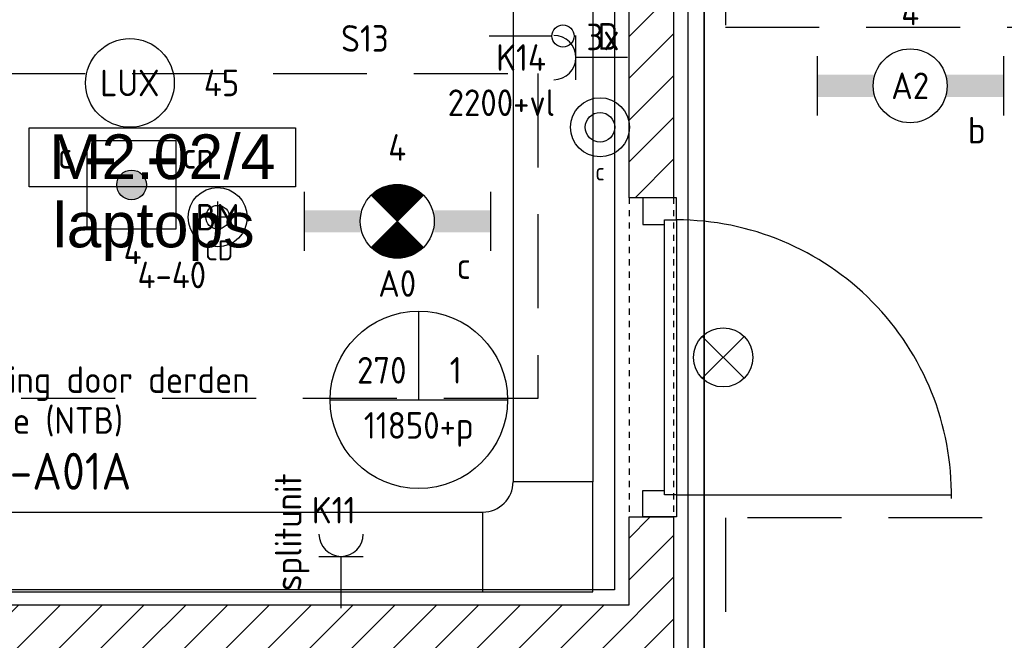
# Model space of a CAD drawing. Header units: millimetres. Extents: x -38032 to 104346, y -31182 to 78566.
# Tile 36 of 213: x 14543 to 17873, y 18488 to 20588. Entities that reach past the tile are written whole.
import ezdxf
from ezdxf.enums import TextEntityAlignment as Align

# ---------------------------------------------------------------- set-up
doc = ezdxf.new("R2010")
doc.units = ezdxf.units.MM
doc.header["$LTSCALE"] = 100
doc.set_wipeout_variables(frame=1)
doc.header["$PDMODE"] = 1
for name, pattern in [('HIDDEN2', [4.7625, 3.175, -1.5875]), ('STYLE_01', [0.41664, 0.20828, -0.20836]), ('STYLE_02', [0.694425, 0.48607, -0.208355]), ('STYLE_11', [5, 3.888855, -0.416718, 0.277786, -0.416641])]:
    doc.linetypes.add(name, pattern=pattern)
for name, color, linetype in [('AB$1A---_ATTRIB035', 8, 'Continuous'), ('AL$1A---_ALGEMEEN', 8, 'Continuous'), ('AL------_MAATV', 200, 'Continuous'), ('AL------_MAATVOERING', 2, 'Continuous'), ('AL------_SPARING', 2, 'Continuous'), ('AM$1A---_ARCERING', 8, 'Continuous'), ('BOUWKUNDIG', 8, 'Continuous'), ('Data', 4, 'Continuous'), ('EB6511--_ATTRIB', 2, 'Continuous'), ('EL6131--_KG', 3, 'Continuous'), ('EL6222--', 3, 'Continuous'), ('EL6311--', 3, 'Continuous'), ('EL6311--_meetgegevens LUX-waarden', 3, 'Continuous'), ('el6311--nv', 7, 'Continuous'), ('EL6441--', 3, 'Continuous'), ('EL6511--', 3, 'Continuous'), ('EM6131--', 1, 'Continuous'), ('kabelgoot', 5, 'Continuous'), ('LICHT_TEXT018', 1, 'Continuous'), ('wieland dozen', 3, 'Continuous')]:
    doc.layers.add(name, color=color, linetype=linetype)
doc.layers.add('stramien', color=1, linetype='Continuous', lineweight=9)
doc.styles.add('Arial', font='ARIAL.TTF')
doc.styles.add('BURO-018', font='iso.shx', dxfattribs={"height": 90})
doc.styles.add('BURO-025', font='ISO.shx', dxfattribs={"height": 125})
doc.styles.get("Standard").update_dxf_attribs({"font": 'iso.shx'})
doc.dimstyles.new('STABICAD', dxfattribs={"dimscale": 100, "dimtxt": 1.8, "dimasz": 2, "dimexe": 0, "dimexo": 2.5, "dimgap": 1.5, "dimtad": 0, "dimdec": 0, "dimrnd": 10, "dimzin": 0, "dimdsep": 46, "dimtxsty": 'Standard', "dimblk1": 'OBLIQUE', "dimblk2": 'OBLIQUE', "dimsah": 1, "dimcen": -3, "dimadec": 0, "dimazin": 0, "dimtfac": 1, "dimtdec": 0, "dimtofl": 0, "dimtmove": 2, "dimatfit": 3, "dimfxl": 0, "dimtvp": 1.055556, "dimtolj": 1, "dimtzin": 0, "dimarcsym": 0})
pattern_1 = [(45, (-987935.49, -175784.82), (70.710678, -70.710678), [])]

# ---------------------------------------------------------------- blocks, each defined once
blk = doc.blocks.new('111410')
at = {"color": 0, "linetype": 'Continuous'}
for radius in [2, 1]:
    blk.add_circle((0, 3), radius, dxfattribs=at)
at = {"color": 0, "linetype": 'Continuous', "style": 'BURO-018'}
for tag, p in [('E_SLET1', (0, 7)), ('E_GROEP', (0, 0)), ('E_GKAST', (0, 0))]:
    blk.add_attdef(tag, text='', height=1.8, dxfattribs=at).set_placement(p, align=Align.MIDDLE)
at = {"color": 0, "linetype": 'Continuous', "style": 'BURO-018', "flags": 1}
for tag in ['E_MATCODE', 'E_SGROEP']:
    blk.add_attdef(tag, text='', height=1.8, dxfattribs=at).set_placement((0, 0), align=Align.MIDDLE)
blk = doc.blocks.new('E00024')
at = {"color": 0, "linetype": 'Continuous'}
for p, q in [((-1.414, 1.586), (1.414, 4.414)), ((-1.414, 4.414), (1.414, 1.586))]:
    blk.add_line(p, q, dxfattribs=at)
blk.add_circle((0, 3), 2, dxfattribs=at)
at = {"color": 0, "linetype": 'Continuous', "style": 'BURO-018'}
blk.add_attdef('E_TEXT1', text='', height=1.8, dxfattribs=at).set_placement((0, 7.5), align=Align.MIDDLE)
at = {"color": 0, "linetype": 'Continuous', "style": 'BURO-018', "flags": 1}
blk.add_attdef('E_MATCODE', (0, 0), '', height=1.8, dxfattribs=at)
blk = doc.blocks.new('111304')
at = {"color": 0, "linetype": 'Continuous'}
for p, q in [((-1.5, 4.5), (1.5, 4.5)), ((0, 1), (0, 4.5))]:
    blk.add_line(p, q, dxfattribs=at)
blk.add_arc((0, 6), 1.5, 180, 0, dxfattribs=at)
at = {"color": 0, "linetype": 'Continuous', "style": 'BURO-018'}
for tag, p in [('E_GKAST', (0, 11.5)), ('E_GROEP', (0, 8.5)), ('E_SGROEP', (4.5, 8.5))]:
    blk.add_attdef(tag, text='', height=1.8, dxfattribs=at).set_placement(p, align=Align.MIDDLE)
at = {"color": 0, "linetype": 'Continuous', "style": 'BURO-018', "flags": 1}
for tag, p in [('E_VERMCODE', (13, 8.5)), ('E_MATCODE', (0, 0))]:
    blk.add_attdef(tag, text='', height=1.8, dxfattribs=at).set_placement(p, align=Align.MIDDLE)
blk = doc.blocks.new('_Oblique')
at = {"color": 0, "linetype": 'ByBlock', "lineweight": -2}
blk.add_line((-0.5, -0.5), (0.5, 0.5), dxfattribs=at)
blk = doc.blocks.new('*D149')
at = {"layer": 'AL------_MAATVOERING', "color": 0, "lineweight": -2}
for p, q in [((16857.6, 17148.4), (16857.6, 24385.4)), ((20390, 24385.4), (16857.6, 24385.4)), ((20390, 17148.4), (20390, 24385.4))]:
    blk.add_line(p, q, dxfattribs=at)
at = {"layer": 'Defpoints', "color": 0}
for p in [(16857.6, 24385.4), (16857.6, 16898.4), (20390, 16898.4)]:
    blk.add_point(p, dxfattribs=at)
at = {"layer": 'AL------_MAATVOERING', "color": 0, "lineweight": -2, "xscale": 200, "yscale": 200, "zscale": 200, "rotation": 180}
blk.add_blockref('_Oblique', (16857.6, 24385.4), dxfattribs=at)
at = {"layer": 'AL------_MAATVOERING', "color": 0, "lineweight": -2, "xscale": 200, "yscale": 200, "zscale": 200}
blk.add_blockref('_Oblique', (20390, 24385.4), dxfattribs=at)
at = {"layer": 'AL------_MAATVOERING', "color": 0, "insert": (18623.8, 24575.4), "char_height": 180, "attachment_point": 5}
blk.add_mtext('\\A1;3530', dxfattribs=at)
blk = doc.blocks.new('E00018')
at = {"color": 0, "linetype": 'Continuous'}
for p, q in [((-1.768, -1.768), (1.768, 1.768)), ((1.768, -1.768), (-1.768, 1.768))]:
    blk.add_line(p, q, dxfattribs=at)
at = {"color": 0, "linetype": 'Continuous', "const_width": 2.5}
for points in [[(-0.884, 0.884, -0.198912), (0, 1.25, -0.198912), (0.884, 0.884, -1)], [(-0.884, -0.884, 0.198912), (0, -1.25, 0.198912), (0.884, -0.884, 1)]]:
    blk.add_lwpolyline(points, format="xyb", dxfattribs=at)
blk = doc.blocks.new('1115B6630-NO1')
at = {"color": 0}
for p, q in [((-6.3, 2), (-6.3, -2)), ((6.3, 2), (6.3, -2))]:
    blk.add_line(p, q, dxfattribs=at)
at = {"color": 0, "linetype": 'Continuous'}
blk.add_circle((0, 0), 2.5, dxfattribs=at)
at = {"color": 0}
for points in [[(-2.5, 0.75), (-6.3, 0.75), (-2.5, -0.75), (-6.3, -0.75)], [(2.5, 0.75), (6.3, 0.75), (2.5, -0.75), (6.3, -0.75)]]:
    blk.add_solid(points, dxfattribs=at)
at = {"color": 0, "zscale": 50}
blk.add_blockref('E00018', (0, 0), dxfattribs=at)
at = {"color": 0, "linetype": 'Continuous', "style": 'BURO-018'}
for tag, p in [('E_GKAST', (0, 8)), ('E_GROEP', (0, 5)), ('E_SGROEP', (4.5, 5)), ('E_ARMCODE', (0, 0)), ('E_SLET', (4.5, -3))]:
    blk.add_attdef(tag, text='', height=1.8, dxfattribs=at).set_placement(p, align=Align.MIDDLE)
blk = doc.blocks.new('E00123')
at = {"color": 0, "linetype": 'Continuous'}
blk.add_circle((0, 0), 2, dxfattribs=at)
at = {"color": 0, "linetype": 'Continuous', "style": 'BURO-018'}
for tag, p in [('E_TEXT1', (0, 4.5)), ('E_TEXT2', (0, 0))]:
    blk.add_attdef(tag, text='', height=1.8, dxfattribs=at).set_placement(p, align=Align.MIDDLE)
at = {"color": 0, "linetype": 'Continuous', "style": 'BURO-018', "flags": 1}
blk.add_attdef('E_MATCODE', (0, 0), '', height=1.8, dxfattribs=at)
blk = doc.blocks.new('1115B6630')
at = {"color": 0}
for p, q in [((-6.3, 2), (-6.3, -2)), ((6.3, 2), (6.3, -2))]:
    blk.add_line(p, q, dxfattribs=at)
at = {"color": 0, "linetype": 'Continuous'}
blk.add_circle((0, 0), 2.5, dxfattribs=at)
at = {"color": 0}
for points in [[(-2.5, 0.75), (-6.3, 0.75), (-2.5, -0.75), (-6.3, -0.75)], [(2.5, 0.75), (6.3, 0.75), (2.5, -0.75), (6.3, -0.75)]]:
    blk.add_solid(points, dxfattribs=at)
at = {"color": 0, "linetype": 'Continuous', "style": 'BURO-018'}
for tag, p in [('E_GKAST', (0, 8)), ('E_GROEP', (0, 5)), ('E_SGROEP', (4.5, 5)), ('E_ARMCODE', (0, 0)), ('E_SLET', (4.5, -3))]:
    blk.add_attdef(tag, text='', height=1.8, dxfattribs=at).set_placement(p, align=Align.MIDDLE)
blk = doc.blocks.new('Centraaldoos')
at = {"color": 1, "linetype": 'Continuous'}
for p, q in [((0, -2), (0, 2)), ((-2, 0), (2, 0))]:
    blk.add_line(p, q, dxfattribs=at)
at = {"color": 0, "linetype": 'Continuous'}
blk.add_circle((0, 0), 1.5, dxfattribs=at)
at = {"color": 0, "linetype": 'Continuous', "style": 'BURO-018'}
blk.add_attdef('AL_POSNR', text='', height=1.8, dxfattribs=at).set_placement((0, 3), align=Align.CENTER)
at = {"color": 0, "linetype": 'Continuous', "style": 'BURO-018', "flags": 1}
blk.add_attdef('AL_OMS', (0, 0), '', height=1.8, dxfattribs=at)
at = {"layer": 'AL------_MAATV', "style": 'BURO-018'}
blk.add_text('CD', height=2.531, rotation=180, dxfattribs=at).set_placement((1.61, 5.48))
blk = doc.blocks.new('E00403')
blk.add_hatch(color=0).paths.add_polyline_path([(1, 0, 1), (-1, 0, 1)])
at = {"color": 0}
for p, q in [((-3, -3), (-3, 3)), ((-3, 3), (3, 3)), ((3, 3), (3, -3)), ((3, -3), (-3, -3))]:
    blk.add_line(p, q, dxfattribs=at)
at = {"color": 0, "const_width": 0.4}
for points in [[(-3, 1.6), (-1.2, 1.6)], [(1.2, 1.6), (3, 1.6)]]:
    blk.add_lwpolyline(points, dxfattribs=at)
at = {"color": 0}
blk.add_circle((0, 0), 1, dxfattribs=at)
at = {"color": 0, "linetype": 'Continuous', "style": 'BURO-018'}
for tag, p in [('E_GKAST', (0, 8)), ('E_GROEP', (0, 5)), ('E_SGROEP', (4.5, 5)), ('E_SLET1', (-4.5, 2)), ('E_SLET2', (4.5, 2))]:
    blk.add_attdef(tag, text='', height=1.8, dxfattribs=at).set_placement(p, align=Align.MIDDLE)
at = {"color": 0, "linetype": 'Continuous', "style": 'BURO-018', "flags": 1}
blk.add_attdef('E_MATCODE', text='', height=1.8, dxfattribs=at).set_placement((0, 0), align=Align.MIDDLE)
blk = doc.blocks.new('E-GK-GTC-10E3C')
at = {"color": 0, "linetype": 'Continuous'}
for p, q in [((-0.5, 135), (0.5, 135)), ((-0.5, -135), (0.5, -135))]:
    blk.add_line(p, q, dxfattribs=at)
blk = doc.blocks.new('E-GK-BS-1-10E676767')
at = {"color": 0, "linetype": 'Continuous'}
for p, q in [((135, 238), (-135, 238)), ((135, -135), (135, 238)), ((-238, 135), (-238, -135)), ((-238, -135), (135, -135))]:
    blk.add_line(p, q, dxfattribs=at)
blk.add_arc((-238, 238), 103, 270, 0, dxfattribs=at)
blk = doc.blocks.new('E00103')
at = {"color": 0, "linetype": 'Continuous'}
for p, q in [((0, 6), (0, 12)), ((-6, 6), (6, 6))]:
    blk.add_line(p, q, dxfattribs=at)
blk.add_circle((0, 6), 6, dxfattribs=at)
at = {"color": 0, "linetype": 'Continuous', "style": 'BURO-018'}
for tag, p in [('E_TEXT1', (-2.5, 8)), ('E_TEXT3', (2.5, 8)), ('E_TEXT6', (0, 4))]:
    blk.add_attdef(tag, text='', height=1.8, dxfattribs=at).set_placement(p, align=Align.MIDDLE)
blk = doc.blocks.new('32x_hout-mk 874-p')
at = {"color": 0}
for points in [[(0, -90), (0, 0), (-114, 0), (-114, -90)], [(-114, -990), (0, -990), (0, -1080), (-114, -1080)]]:
    blk.add_wipeout(points, dxfattribs=at).dxf.layer = 'AL$1A---_ALGEMEEN'
at = {"layer": 'AL$1A---_ALGEMEEN', "color": 0}
for points in [[(0, -90), (0, 0), (-114, 0), (-114, -90)], [(-114, -990), (0, -990), (0, -1080), (-114, -1080)]]:
    blk.add_lwpolyline(points, close=True, dxfattribs=at)
at = {"color": 0}
blk.add_wipeout([(-40, -75), (0, -75), (0, -1005), (-40, -1005)], dxfattribs=at).dxf.layer = 'AL$1A---_ALGEMEEN'
at = {"layer": 'AL$1A---_ALGEMEEN', "color": 0}
blk.add_line((0, -1005), (930, -1005), dxfattribs=at)
blk.add_lwpolyline([(-40, -75), (0, -75), (0, -1005), (-40, -1005)], close=True, dxfattribs=at)
blk.add_arc((0, -1005), 930, 359.2007, 90, dxfattribs=at)
blk = doc.blocks.new('tekst 12 pts')
at = {"layer": 'AL$1A---_ALGEMEEN', "color": 0, "style": 'Arial'}
blk.add_attdef('naam_ruimte', text='', height=151.5, dxfattribs=at).set_placement((0, -41.1), align=Align.TOP_CENTER)
at = {"layer": 'AL$1A---_ALGEMEEN', "color": 0, "flags": 1}
for tag, p in [('oppervlakte', (-264.6, -1003)), ('stramiennummer', (-264.6, -1275.7))]:
    blk.add_attdef(tag, p, '', height=151.5, dxfattribs=at)
blk = doc.blocks.new('ruimtenummer')
at = {"layer": 'AL$1A---_ALGEMEEN', "color": 0, "flags": 1}
for tag, p in [('peil', (-450, -397.1)), ('onderdeel', (-450, -669.8))]:
    blk.add_attdef(tag, p, '', height=151.5, dxfattribs=at)
at = {"color": 0}
blk.add_wipeout([(-450, 100), (450, 100), (450, -100), (-450, -100)], dxfattribs=at).dxf.layer = 'AL$1A---_ALGEMEEN'
at = {"layer": 'AL$1A---_ALGEMEEN', "color": 0}
blk.add_lwpolyline([(-450, 100), (450, 100), (450, -100), (-450, -100)], close=True, dxfattribs=at)
at = {"layer": 'AL$1A---_ALGEMEEN', "color": 0, "style": 'Arial'}
blk.add_attdef('ruimtenummer', text='', height=151.5, dxfattribs=at).set_placement((0, 78), align=Align.TOP_CENTER)
blk = doc.blocks.new('200254 W 212 3 04-12-2007')
at = {"layer": 'AL$1A---_ALGEMEEN', "linetype": 'STYLE_01'}
blk.add_line((-19594, -5000.6), (-19594, -6080.6), dxfattribs=at)
blk.add_line((-19594, -5000.6), (-19594, -6080.6), dxfattribs=at)
at = {"layer": 'AL$1A---_ALGEMEEN'}
ref = blk.add_blockref('ruimtenummer', (-21172.3, -4864.2), dxfattribs=at)
ref.add_attrib('ruimtenummer', 'M2.02/4', dxfattribs={"layer": 'AB$1A---_ATTRIB035', "height": 151.52, "style": 'Arial'}).set_placement((-21172.3, -4786.2), align=Align.TOP_CENTER)
ref = blk.add_blockref('tekst 12 pts', (-21201.7, -4975.8), dxfattribs=dict(at, xscale=-1))
ref.add_attrib('naam_ruimte', 'laptops', dxfattribs={"layer": 'AB$1A---_ATTRIB035', "height": 151.52, "style": 'Arial'}).set_placement((-21201.7, -5016.9), align=Align.TOP_CENTER)
blk.add_blockref('32x_hout-mk 874-p', (-19434, -5000.6), dxfattribs=at)
at = {"layer": 'AM$1A---_ARCERING', "linetype": 'Continuous', "lineweight": 5}
h = blk.add_hatch(dxfattribs=at)
h.set_pattern_fill('KALKZANDSTEEN', color=256, scale=50, style=0, pattern_type=2)
h.set_pattern_definition(pattern_1)
h.paths.add_polyline_path([(-19444, -5000.6), (-19594, -5000.6), (-19594, -3737.6), (-22962.9, -3737.6), (-22962.9, -3587.6), (-19444, -3587.6)])
h = blk.add_hatch(dxfattribs=at)
h.set_pattern_fill('KALKZANDSTEEN', color=256, scale=50, style=0, pattern_type=2)
h.set_pattern_definition(pattern_1)
h.paths.add_polyline_path([(-19444, -6527.6), (-21613, -6527.6), (-21613, -9352.6), (-22963, -9352.6), (-22963, -9202.6), (-21763, -9202.6), (-21763, -6527.6), (-22963, -6527.6), (-22963, -6377.6), (-19594, -6377.6), (-19594, -6080.6), (-19444, -6080.6)])
at = {"layer": 'AL$1A---_ALGEMEEN', "linetype": 'STYLE_01'}
blk.add_line((-19444, -5000.6), (-19444, -6080.6), dxfattribs=at)
at = {"layer": 'AL$1A---_ALGEMEEN'}
for points in [[(-19394, -2523.6), (-16263, -2523.6), (-16263, -10323.6), (-19394, -10323.6)], [(-19444, -5000.6), (-19594, -5000.6), (-19594, -3737.6), (-22962.9, -3737.6), (-22962.9, -3587.6), (-19444, -3587.6)], [(-22913, -3787.6), (-19644, -3787.6), (-19644, -6327.6), (-22913, -6327.6)], [(-19444, -6527.6), (-21613, -6527.6), (-21613, -9352.6), (-22963, -9352.6), (-22963, -9202.6), (-21763, -9202.6), (-21763, -6527.6), (-22963, -6527.6), (-22963, -6377.6), (-19594, -6377.6), (-19594, -6080.6), (-19444, -6080.6)]]:
    blk.add_lwpolyline(points, close=True, dxfattribs=at)
at = {"layer": 'stramien', "linetype": 'STYLE_11', "ltscale": 50}
blk.add_line((-19339, -41013.6), (-19339, 36216.4), dxfattribs=at)
blk = doc.blocks.new('E00139')
at = {"color": 0, "linetype": 'Continuous'}
blk.add_line((0, 5.25), (0, 1), dxfattribs=at)
blk.add_circle((0, 6), 0.75, dxfattribs=at)
at = {"color": 7, "style": 'BURO-018'}
for tag, p in [('E_COMMENT1', (0, 12)), ('E_DCOM1', (0, 9))]:
    blk.add_attdef(tag, text='', height=1.8, dxfattribs=at).set_placement(p, align=Align.MIDDLE)
at = {"color": 0, "style": 'BURO-018'}
blk.add_attdef('E_TEXT1', text='', height=1.8, dxfattribs=at).set_placement((2.5, 6), align=Align.MIDDLE)
at = {"color": 0, "linetype": 'Continuous', "style": 'BURO-018', "flags": 1}
blk.add_attdef('E_MATCODE', text='', height=1.8, dxfattribs=at).set_placement((0, 0), align=Align.MIDDLE)
blk = doc.blocks.new('080101-lux')
at = {"color": 0, "linetype": 'Continuous'}
blk.add_circle((0, 0), 3, dxfattribs=at)
at = {"color": 0, "linetype": 'Continuous', "style": 'BURO-018', "flags": 1}
for tag, p in [('E_ID', (0, 0)), ('E_NUMMER', (0, -5))]:
    blk.add_attdef(tag, p, '', height=1.8, dxfattribs=at)
at = {"color": 0, "linetype": 'Continuous', "style": 'BURO-018'}
blk.add_attdef('E_TEXT', text='', height=1.8, dxfattribs=at).set_placement((0, 0), align=Align.MIDDLE)
blk.add_attdef('E_KODE', text='', height=1.8, dxfattribs=at).set_placement((5, 0), align=Align.MIDDLE_LEFT)

msp = doc.modelspace()

# ---------------------------------------------------------------- block references
at = {"layer": 'BOUWKUNDIG'}
msp.add_blockref('200254 W 212 3 04-12-2007', (36198, 24986.5), dxfattribs=at)

# ---------------------------------------------------------------- next in the draw order: linework, layer by layer
at = {"layer": 'LICHT_TEXT018', "linetype": 'HIDDEN2'}
for points in [[(16929.4, 20563.1), (20179.4, 20563.1), (20179.4, 21363.1), (16929.4, 21363.1)], [(16929.4, 15776.6), (20179.4, 15776.6), (20179.4, 18902.7), (16929.4, 18902.7)]]:
    msp.add_lwpolyline(points, close=True, dxfattribs=at)
msp.add_lwpolyline([(16294.8, 20406.2), (16294.8, 19306.2), (13494.8, 19306.2), (13494.8, 20406.2), (16294.8, 20406.2)], dxfattribs=at)

# ---------------------------------------------------------------- next in the draw order: block references
at = {"layer": 'AL------_SPARING', "xscale": 26.66666666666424, "yscale": 26.66666666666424, "zscale": 26.66666666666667, "rotation": 180}
msp.add_blockref('Centraaldoos', (15212.6, 19920.1), dxfattribs=at)
at = {"layer": 'EL6131--_KG', "xscale": 2097.592101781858, "rotation": 270}
msp.add_blockref('E-GK-GTC-10E3C', (16346.5, 20074), dxfattribs=at)
at = {"layer": 'EL6131--_KG'}
msp.add_blockref('E-GK-BS-1-10E676767', (16346.5, 18787.2), dxfattribs=at)
at = {"layer": 'EL6131--_KG', "xscale": 2717.459435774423}
msp.add_blockref('E-GK-GTC-10E3C', (14749.7, 18787.2), dxfattribs=at)
at = {"layer": 'EL6222--'}
ref = msp.add_blockref('111304', (16649, 20460.2), dxfattribs=dict(at, xscale=50, yscale=50, zscale=50, rotation=90))
ref.add_attrib('E_GROEP', 'K14', dxfattribs={"layer": '0', "color": 1, "linetype": 'Continuous', "height": 90, "style": 'BURO-018'}).set_placement((16322.6, 20460.2), align=Align.MIDDLE_RIGHT)
ref = msp.add_blockref('111304', (15630.1, 18547.5), dxfattribs=dict(at, xscale=50, yscale=50, zscale=50))
ref.add_attrib('E_GROEP', 'K11', dxfattribs={"layer": '0', "color": 1, "linetype": 'Continuous', "height": 90, "style": 'BURO-018'}).set_placement((15679, 18928.7), align=Align.MIDDLE_RIGHT)
ref.add_attrib('E_VERMCODE', 'splitunit', dxfattribs={"layer": '0', "color": 1, "linetype": 'Continuous', "height": 90, "rotation": 90, "style": 'BURO-018'}).set_placement((15464.4, 18854.5), align=Align.MIDDLE)
at = {"layer": 'EL6311--'}
ref = msp.add_blockref('1115B6630', (17554.4, 20364.6), dxfattribs=dict(at, xscale=50, yscale=50, zscale=50))
ref.add_attrib('E_ARMCODE', 'A2', dxfattribs={"layer": '0', "color": 1, "linetype": 'Continuous', "height": 90, "style": 'BURO-018'}).set_placement((17554.4, 20364.6), align=Align.MIDDLE)
ref.add_attrib('E_SLET', 'b', dxfattribs={"layer": '0', "color": 1, "linetype": 'Continuous', "height": 90, "style": 'BURO-018'}).set_placement((17779.4, 20214.6), align=Align.MIDDLE)
ref.add_attrib('E_GROEP', '4', dxfattribs={"layer": '0', "color": 1, "linetype": 'Continuous', "height": 90, "style": 'BURO-018'}).set_placement((17554.4, 20614.6), align=Align.MIDDLE)
ref = msp.add_blockref('111410', (16505.5, 20074.3), dxfattribs=dict(at, xscale=50, yscale=50, zscale=50))
ref.add_attrib('E_SLET1', 'c', dxfattribs={"layer": '0', "color": 1, "linetype": 'Continuous', "height": 60, "style": 'BURO-018'}).set_placement((16505.5, 20074.3), align=Align.MIDDLE)
at = {"layer": 'EL6311--_meetgegevens LUX-waarden'}
ref = msp.add_blockref('080101-lux', (14915.8, 20374.4), dxfattribs=dict(at, xscale=50, yscale=50, zscale=50))
ref.add_attrib('E_TEXT', 'LUX', dxfattribs={"layer": '0', "color": 1, "linetype": 'Continuous', "height": 90, "style": 'BURO-018'}).set_placement((14915.8, 20374.4), align=Align.MIDDLE)
ref.add_attrib('E_KODE', '45', dxfattribs={"layer": '0', "color": 1, "linetype": 'Continuous', "height": 90, "style": 'BURO-018'}).set_placement((15165.8, 20374.4), align=Align.MIDDLE_LEFT)
at = {"layer": 'el6311--nv'}
ref = msp.add_blockref('1115B6630-NO1', (15819.8, 19906.2), dxfattribs=dict(at, xscale=50, yscale=50, zscale=50))
ref.add_attrib('E_ARMCODE', 'A0', dxfattribs={"layer": '0', "color": 1, "linetype": 'Continuous', "height": 90, "style": 'BURO-018'}).set_placement((15819.8, 19695.6), align=Align.MIDDLE)
ref.add_attrib('E_SLET', 'c', dxfattribs={"layer": '0', "color": 1, "linetype": 'Continuous', "height": 90, "style": 'BURO-018'}).set_placement((16044.8, 19756.2), align=Align.MIDDLE)
ref.add_attrib('E_GROEP', '4', dxfattribs={"layer": '0', "color": 1, "linetype": 'Continuous', "height": 90, "style": 'BURO-018'}).set_placement((15819.8, 20156.2), align=Align.MIDDLE)
at = {"layer": 'EL6441--'}
ref = msp.add_blockref('E00139', (16080.3, 20533), dxfattribs=dict(at, xscale=50, yscale=50, zscale=50, rotation=270))
ref.add_attrib('E_TEXT1', 'D', dxfattribs={"layer": '0', "color": 1, "height": 90, "style": 'BURO-018'}).set_placement((16532.4, 20531.6), align=Align.MIDDLE)
at = {"layer": 'EL6511--'}
ref = msp.add_blockref('E00123', (15212.6, 19920.1), dxfattribs=dict(at, xscale=50, yscale=50, zscale=50))
ref.add_attrib('E_TEXT2', 'BM', dxfattribs={"layer": 'EB6511--_ATTRIB', "color": 1, "linetype": 'Continuous', "height": 90, "style": 'BURO-018'}).set_placement((15212.6, 19920.1), align=Align.MIDDLE)
ref.add_attrib('E_TEXT1', '4-40', dxfattribs={"layer": 'EB6511--_ATTRIB', "color": 1, "linetype": 'Continuous', "height": 90, "style": 'BURO-018'}).set_placement((15057.6, 19724.8), align=Align.MIDDLE)
at = {"layer": 'EL6511--', "xscale": 50, "yscale": 50, "zscale": 50}
msp.add_blockref('E00024', (16922, 19295.6), dxfattribs=at)
at = {"layer": 'EM6131--'}
ref = msp.add_blockref('E00103', (15892.6, 19002.1), dxfattribs=dict(at, xscale=50, yscale=50, zscale=50))
ref.add_attrib('E_TEXT1', '270', dxfattribs={"layer": '0', "color": 1, "linetype": 'Continuous', "height": 90, "style": 'BURO-018'}).set_placement((15767.6, 19402.1), align=Align.MIDDLE)
ref.add_attrib('E_TEXT3', '1', dxfattribs={"layer": '0', "color": 1, "linetype": 'Continuous', "height": 90, "style": 'BURO-018'}).set_placement((16017.6, 19402.1), align=Align.MIDDLE)
ref.add_attrib('E_TEXT6', '11850+p', dxfattribs={"layer": '0', "color": 1, "linetype": 'Continuous', "height": 90, "style": 'BURO-018'}).set_placement((15892.6, 19202.1), align=Align.MIDDLE)
at = {"layer": 'wieland dozen'}
ref = msp.add_blockref('E00403', (14921.5, 20029.3), dxfattribs=dict(at, xscale=50, yscale=50, zscale=50))
ref.add_attrib('E_GROEP', '4', dxfattribs={"layer": '0', "color": 1, "linetype": 'Continuous', "height": 90, "style": 'BURO-018'}).set_placement((14925, 19806), align=Align.MIDDLE)
ref.add_attrib('E_SLET2', 'cn', dxfattribs={"layer": '0', "color": 1, "linetype": 'Continuous', "height": 90, "style": 'BURO-018'}).set_placement((15146.5, 20129.3), align=Align.MIDDLE)
ref.add_attrib('E_SLET1', 'c', dxfattribs={"layer": '0', "color": 1, "linetype": 'Continuous', "height": 90, "style": 'BURO-018'}).set_placement((14696.5, 20129.3), align=Align.MIDDLE)

# ---------------------------------------------------------------- next in the draw order: texts
at = {"layer": 'Data', "color": 2, "linetype": 'STYLE_02', "style": 'BURO-018'}
for s, p in [('levering door derden', (14254, 19325.6)), ('positie (NTB)', (14253.6, 19187.2))]:
    msp.add_text(s, height=90, dxfattribs=at).set_placement(p)
at = {"layer": 'Data', "color": 2, "style": 'BURO-025'}
msp.add_text('2PK-A01A', height=125, dxfattribs=at).set_placement((14247.2, 18998))
at = {"layer": 'EL6222--', "color": 1, "style": 'BURO-018'}
msp.add_text('3x', height=90, dxfattribs=at).set_placement((16459.7, 20484.9))
at = {"layer": 'EL6441--'}
msp.add_text('S13', height=90, dxfattribs=at).set_placement((15629.9, 20479.9))
at = {"layer": 'kabelgoot', "color": 1}
msp.add_text('2200+vl', height=90, dxfattribs=at).set_placement((15990.5, 20262.4))

# ---------------------------------------------------------------- next in the draw order: dimensions: what is measured, and where the dimension line sits
at = {"layer": 'AL------_MAATVOERING'}
dim = msp.add_linear_dim(base=(16857.6, 24385.4), p1=(20390, 16898.4), p2=(16857.6, 16898.4), dimstyle='STABICAD', dxfattribs=at)
dim.commit()
dim.dimension.update_dxf_attribs({"geometry": '*D149', "text_midpoint": (18623.8, 24575.4)})

doc.saveas('drawing.dxf')
